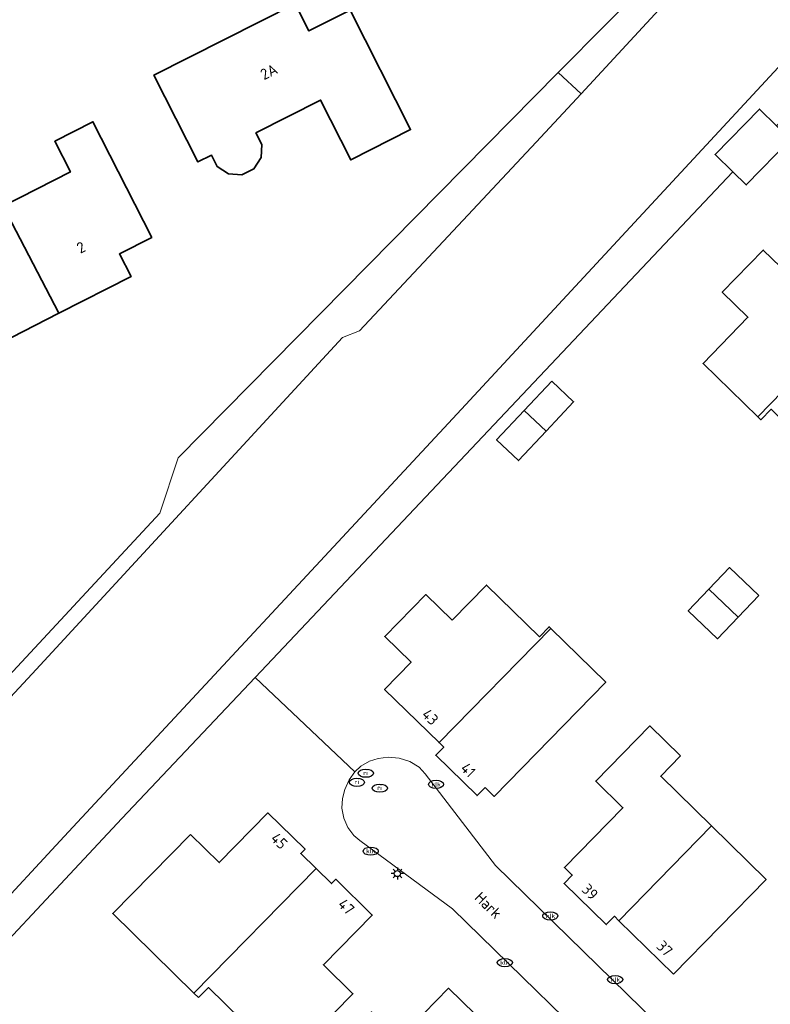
# Model space of a CAD drawing. Header units: metres. Extents: x 103671 to 105190, y 427150 to 429171.
# Tile 208 of 256: x 104039 to 104101, y 428362 to 428443. Entities that reach past the tile are written whole.
import ezdxf
from ezdxf.enums import TextEntityAlignment as Align

# ---------------------------------------------------------------- set-up
doc = ezdxf.new("R2010")
doc.units = ezdxf.units.M
for name, color, linetype, lineweight in [('B-WE-IE-MEUBILAIR-S', 253, 'Continuous', 25), ('B-WE-OG-BEBOUWING-GV', 253, 'Continuous', 35), ('B-WE-OG-BEBOUWING-T18', 7, 'Continuous', 18), ('B-WE-OG-TERREIN_ERF-GV', 253, 'Continuous', 18), ('B-WE-OG-TERREIN_OEVER-GV', 253, 'Continuous', 18), ('B-WE-OG-TOPOGRAFIE-T18', 7, 'Continuous', 18), ('B-WE-OG-WATER_SLOOT-GV', 253, 'Continuous', 18), ('B-WE-VH-OPENVERHARDING-GV', 253, 'Continuous', 18)]:
    doc.layers.add(name, color=color, linetype=linetype, lineweight=lineweight)
doc.styles.add('NLCS-ISO', font='NLCS-ISO.ttf')
doc.styles.add('NLCS-ISO-M500-T18', font='NLCS-ISO.ttf', dxfattribs={"height": 0.9})

# ---------------------------------------------------------------- blocks, each defined once
blk = doc.blocks.new('SIE-MEUBILAIR_PAAL_LICHTMAST-SO')
for points in [[(-0.62, 0), (-1, 0)], [(-0.71, 0.71), (-0.44, 0.44)], [(0, 1), (0, 0.62)], [(0.44, 0.44), (0.71, 0.71)], [(1, 0), (0.62, 0)], [(-0.71, -0.71), (-0.44, -0.44)], [(0, -0.62), (0, -1)], [(0.44, -0.44), (0.71, -0.71)]]:
    blk.add_lwpolyline(points)
blk.add_circle((0, 0), 0.5)
blk = doc.blocks.new('SIE-MEUBILAIR_PUT_KOLK-SO')
blk.add_ellipse((0, 0), major_axis=(1.25, 0), ratio=0.54)
at = {"style": 'NLCS-ISO'}
blk.add_text('klk', height=0.75, dxfattribs=at).set_placement((0.03, 0), align=Align.MIDDLE_CENTER)
blk = doc.blocks.new('SIE-MEUBILAIR_PUT_RIOOLPUT-SO')
blk.add_ellipse((0, 0), major_axis=(1.25, 0), ratio=0.54)
at = {"style": 'NLCS-ISO'}
blk.add_text('ri', height=0.75, dxfattribs=at).set_placement((-0.04, 0.07), align=Align.MIDDLE_CENTER)

msp = doc.modelspace()

# ---------------------------------------------------------------- linework, layer by layer
at = {"layer": 'B-WE-OG-BEBOUWING-GV', "flags": 128}
for points in [[(104058.923, 428432.715), (104058.443, 428433.665), (104063.76, 428436.351), (104066.238, 428431.443), (104071.156, 428433.927), (104066.192, 428443.753), (104062.802, 428442.041), (104061.672, 428444.279), (104050.068, 428438.418), (104053.674, 428431.279), (104054.789, 428431.842), (104055.268, 428430.892), (104056.195, 428430.284), (104057.29, 428430.226), (104058.267, 428430.719), (104058.866, 428431.633)], [(104101.235, 428434.245), (104099.819, 428435.62), (104096.182, 428431.876), (104097.649, 428430.451), (104098.748, 428429.382), (104102.386, 428433.126)], [(104042.261, 428418.84), (104048.183, 428421.856), (104047.232, 428423.723), (104049.88, 428425.071), (104045.043, 428434.571), (104041.908, 428432.975), (104043.194, 428430.448), (104037.686, 428427.643)], [(104042.261, 428418.84), (104037.686, 428427.643), (104032.111, 428424.804), (104030.789, 428427.401), (104027.983, 428425.972), (104033.377, 428415.38), (104035.99, 428416.711), (104036.42, 428415.866)], [(104102.272, 428421.965), (104100.144, 428424.038), (104096.768, 428420.572), (104098.886, 428418.509), (104095.189, 428414.712), (104099.685, 428410.333), (104108.832, 428419.724), (104104.345, 428424.093)], [(104103.934, 428406.195), (104106.537, 428403.66), (104111.099, 428408.344), (104108.731, 428410.651), (104113.31, 428415.352), (104112.669, 428415.976), (104113.326, 428416.651), (104109.859, 428420.028), (104109.207, 428419.358), (104108.832, 428419.724), (104099.685, 428410.333), (104099.941, 428410.084), (104100.783, 428410.95), (104104.776, 428407.06)], [(104082.752, 428413.257), (104080.485, 428410.843), (104082.287, 428409.151), (104084.554, 428411.564)], [(104082.287, 428409.151), (104080.485, 428410.843), (104078.219, 428408.43), (104080.02, 428406.738)], [(104099.764, 428395.64), (104097.358, 428397.939), (104095.665, 428396.167), (104098.072, 428393.868)], [(104074.568, 428393.61), (104072.404, 428395.726), (104069.033, 428392.278), (104071.2, 428390.16), (104069.024, 428387.933), (104073.502, 428383.555), (104082.678, 428392.942), (104082.543, 428393.073), (104081.749, 428392.26), (104077.402, 428396.509)], [(104095.665, 428396.167), (104093.973, 428394.395), (104096.38, 428392.097), (104098.072, 428393.868)], [(104077.276, 428379.869), (104078.023, 428379.139), (104087.198, 428388.524), (104082.678, 428392.942), (104073.502, 428383.555), (104073.877, 428383.189), (104073.225, 428382.522), (104076.622, 428379.2)], [(104093.346, 428382.462), (104090.816, 428384.935), (104086.376, 428380.394), (104088.611, 428378.209), (104083.805, 428373.294), (104084.447, 428372.667), (104083.776, 428371.981), (104087.234, 428368.6), (104087.905, 428369.286), (104088.275, 428368.923), (104095.886, 428376.707), (104091.711, 428380.79)], [(104053.063, 428376.017), (104046.68, 428369.505), (104053.354, 428362.964), (104063.392, 428373.204), (104062.134, 428374.438), (104062.486, 428374.797), (104059.435, 428377.788), (104055.427, 428373.699)], [(104092.768, 428364.53), (104100.379, 428372.314), (104095.886, 428376.707), (104088.275, 428368.923)], [(104053.724, 428362.601), (104054.542, 428363.435), (104058.649, 428359.409), (104059.635, 428360.414), (104061.845, 428358.248), (104066.424, 428362.92), (104063.994, 428365.302), (104068.002, 428369.391), (104065.003, 428372.33), (104064.65, 428371.97), (104063.392, 428373.204), (104053.354, 428362.964)], [(104069.024, 428349.21), (104078.268, 428358.666), (104077.143, 428359.765), (104077.549, 428360.181), (104074.278, 428363.379), (104070.209, 428359.216), (104067.948, 428361.426), (104062.367, 428355.717)]]:
    msp.add_lwpolyline(points, close=True, dxfattribs=at)
at = {"layer": 'B-WE-OG-TERREIN_ERF-GV', "flags": 128}
for points in [[(104036.323, 428387.12), (104050.558, 428402.426), (104052.056, 428406.951), (104083.295, 428438.625), (104091.222, 428446.663)], [(104102.386, 428433.126), (104098.748, 428429.382), (104097.649, 428430.451), (104058.372, 428388.9), (104066.572, 428381.149), (104067.066, 428381.63), (104067.768, 428382.037), (104068.491, 428382.259), (104069.307, 428382.367), (104070.207, 428382.289), (104071.104, 428382.007), (104071.859, 428381.539), (104072.368, 428380.999), (104078.141, 428373.471), (104111.716, 428340.66)], [(104034.119, 428328.418), (104067.704, 428295.616), (104103.419, 428332.156), (104085.828, 428349.231), (104060.783, 428323.657), (104059.749, 428324.662), (104089.529, 428355.329), (104074.606, 428369.913), (104066.976, 428375.514), (104066.48, 428375.933), (104065.989, 428376.593), (104065.67, 428377.348), (104065.516, 428378.173), (104065.564, 428378.963), (104065.744, 428379.694), (104066.104, 428380.508), (104066.572, 428381.149), (104058.372, 428388.9), (104047.428, 428377.323), (104015.576, 428343.246)]]:
    msp.add_lwpolyline(points, dxfattribs=at)
for points in [[(104058.923, 428432.715), (104058.866, 428431.633), (104058.267, 428430.719), (104057.29, 428430.226), (104056.195, 428430.284), (104055.268, 428430.892), (104054.789, 428431.842), (104053.674, 428431.279), (104050.068, 428438.418), (104061.672, 428444.279), (104062.802, 428442.041), (104066.192, 428443.753), (104071.156, 428433.927), (104066.238, 428431.443), (104063.76, 428436.351), (104058.443, 428433.665)], [(104042.261, 428418.84), (104036.42, 428415.866), (104035.99, 428416.711), (104033.377, 428415.38), (104027.983, 428425.972), (104030.789, 428427.401), (104032.111, 428424.804), (104037.686, 428427.643), (104043.194, 428430.448), (104041.908, 428432.975), (104045.043, 428434.571), (104049.88, 428425.071), (104047.232, 428423.723), (104048.183, 428421.856)], [(104100.144, 428424.038), (104102.272, 428421.965), (104104.345, 428424.093), (104108.832, 428419.724), (104109.207, 428419.358), (104109.859, 428420.028), (104113.326, 428416.651), (104112.669, 428415.976), (104113.31, 428415.352), (104108.731, 428410.651), (104111.099, 428408.344), (104106.537, 428403.66), (104103.934, 428406.195), (104104.776, 428407.06), (104100.783, 428410.95), (104099.941, 428410.084), (104099.685, 428410.333), (104095.189, 428414.712), (104098.886, 428418.509), (104096.768, 428420.572)], [(104080.485, 428410.843), (104082.752, 428413.257), (104084.554, 428411.564), (104082.287, 428409.151), (104080.02, 428406.738), (104078.219, 428408.43)], [(104093.973, 428394.395), (104095.665, 428396.167), (104097.358, 428397.939), (104099.764, 428395.64), (104098.072, 428393.868), (104096.38, 428392.097)], [(104078.023, 428379.139), (104077.276, 428379.869), (104076.622, 428379.2), (104073.225, 428382.522), (104073.877, 428383.189), (104073.502, 428383.555), (104069.024, 428387.933), (104071.2, 428390.16), (104069.033, 428392.278), (104072.404, 428395.726), (104074.568, 428393.61), (104077.402, 428396.509), (104081.749, 428392.26), (104082.543, 428393.073), (104082.678, 428392.942), (104087.198, 428388.524)], [(104090.816, 428384.935), (104093.346, 428382.462), (104091.711, 428380.79), (104095.886, 428376.707), (104100.379, 428372.314), (104092.768, 428364.53), (104088.275, 428368.923), (104087.905, 428369.286), (104087.234, 428368.6), (104083.776, 428371.981), (104084.447, 428372.667), (104083.805, 428373.294), (104088.611, 428378.209), (104086.376, 428380.394)], [(104046.68, 428369.505), (104053.063, 428376.017), (104055.427, 428373.699), (104059.435, 428377.788), (104062.486, 428374.797), (104062.134, 428374.438), (104063.392, 428373.204), (104064.65, 428371.97), (104065.003, 428372.33), (104068.002, 428369.391), (104063.994, 428365.302), (104066.424, 428362.92), (104061.845, 428358.248), (104059.635, 428360.414), (104058.649, 428359.409), (104054.542, 428363.435), (104053.724, 428362.601), (104053.354, 428362.964)], [(104078.867, 428350.753), (104081.332, 428348.343), (104075.752, 428342.633), (104069.024, 428349.21), (104062.367, 428355.717), (104067.948, 428361.426), (104070.209, 428359.216), (104074.278, 428363.379), (104077.549, 428360.181), (104077.143, 428359.765), (104078.268, 428358.666), (104082.53, 428354.5)]]:
    msp.add_lwpolyline(points, close=True, dxfattribs=at)
at = {"layer": 'B-WE-OG-TERREIN_OEVER-GV', "flags": 128}
for points in [[(104083.295, 428438.625), (104085.172, 428436.884), (104097.284, 428449.979), (104108.326, 428461.838), (104117.096, 428471.257), (104117.341, 428471.52), (104116.734, 428472.477), (104107.582, 428462.611), (104091.222, 428446.663)], [(104040.393, 428389.568), (104065.553, 428416.835), (104066.953, 428417.393), (104076.284, 428427.348), (104081.474, 428432.886), (104085.172, 428436.884), (104083.295, 428438.625), (104052.056, 428406.951), (104050.558, 428402.426), (104036.323, 428387.12), (104034.094, 428385.758), (104031.405, 428381.714), (104021.01, 428374.109), (104020.849, 428373.978), (104020.701, 428373.834), (104020.566, 428373.677), (104020.446, 428373.509), (104020.342, 428373.331), (104020.254, 428373.144), (104020.183, 428372.95), (104022.787, 428370.633)]]:
    msp.add_lwpolyline(points, close=True, dxfattribs=at)
for points in [[(104120.104, 428459.288), (104074.973, 428410.588), (104042.676, 428375.851), (104010.731, 428341.34)], [(104015.576, 428343.246), (104047.428, 428377.323), (104058.372, 428388.9), (104097.649, 428430.451), (104096.182, 428431.876), (104099.819, 428435.62), (104101.235, 428434.245), (104102.172, 428435.236), (104120.856, 428455.002)]]:
    msp.add_lwpolyline(points, dxfattribs=at)
at = {"layer": 'B-WE-OG-WATER_SLOOT-GV', "flags": 128}
for points in [[(104010.731, 428341.34), (104042.676, 428375.851), (104074.973, 428410.588), (104120.104, 428459.288)], [(104097.284, 428449.979), (104085.172, 428436.884), (104081.474, 428432.886), (104076.284, 428427.348), (104066.953, 428417.393), (104065.553, 428416.835), (104040.393, 428389.568), (104022.787, 428370.633)]]:
    msp.add_lwpolyline(points, dxfattribs=at)
at = {"layer": 'B-WE-VH-OPENVERHARDING-GV', "flags": 128}
msp.add_lwpolyline([(104089.529, 428355.329), (104090.611, 428354.235), (104106.844, 428338.434), (104108.204, 428337.047), (104111.716, 428340.66), (104078.141, 428373.471), (104072.368, 428380.999), (104071.859, 428381.539), (104071.104, 428382.007), (104070.207, 428382.289), (104069.307, 428382.367), (104068.491, 428382.259), (104067.768, 428382.037), (104067.066, 428381.63), (104066.572, 428381.149), (104066.104, 428380.508), (104065.744, 428379.694), (104065.564, 428378.963), (104065.516, 428378.173), (104065.67, 428377.348), (104065.989, 428376.593), (104066.48, 428375.933), (104066.976, 428375.514), (104074.606, 428369.913)], close=True, dxfattribs=at)

# ---------------------------------------------------------------- block references
at = {"layer": 'B-WE-IE-MEUBILAIR-S', "xscale": 0.5, "yscale": 0.5, "zscale": 0.5}
for name, p in [('SIE-MEUBILAIR_PUT_RIOOLPUT-SO', (104067.473, 428381.044)), ('SIE-MEUBILAIR_PUT_RIOOLPUT-SO', (104066.752, 428380.296)), ('SIE-MEUBILAIR_PUT_KOLK-SO', (104073.248, 428380.125)), ('SIE-MEUBILAIR_PUT_RIOOLPUT-SO', (104068.623, 428379.816)), ('SIE-MEUBILAIR_PUT_KOLK-SO', (104067.877, 428374.639)), ('SIE-MEUBILAIR_PAAL_LICHTMAST-SO', (104070.069, 428372.8)), ('SIE-MEUBILAIR_PUT_KOLK-SO', (104082.641, 428369.317)), ('SIE-MEUBILAIR_PUT_KOLK-SO', (104078.894, 428365.483)), ('SIE-MEUBILAIR_PUT_KOLK-SO', (104087.978, 428364.086))]:
    msp.add_blockref(name, p, dxfattribs=at)

# ---------------------------------------------------------------- texts
at = {"layer": 'B-WE-OG-BEBOUWING-T18', "style": 'NLCS-ISO-M500-T18'}
for s, rotation, p in [('2A', 26.8, (104059.511, 428438.686)), ('2', 27, (104044.074, 428424.252)), ('43', 315.6, (104072.771, 428385.668)), ('41', 315.6, (104075.891, 428381.313)), ('45', 315.6, (104060.358, 428375.483)), ('39', 315.6, (104085.905, 428371.298)), ('47', 315.6, (104065.874, 428370.077)), ('37', 315.6, (104092.037, 428366.643))]:
    msp.add_text(s, height=0.9, rotation=rotation, dxfattribs=at).set_placement(p, align=Align.MIDDLE)
at = {"layer": 'B-WE-OG-TOPOGRAFIE-T18', "style": 'NLCS-ISO-M500-T18'}
msp.add_text('Hark', height=0.9, rotation=315.7, dxfattribs=at).set_placement((104077.545, 428370.191), align=Align.MIDDLE)

doc.saveas('drawing.dxf')
